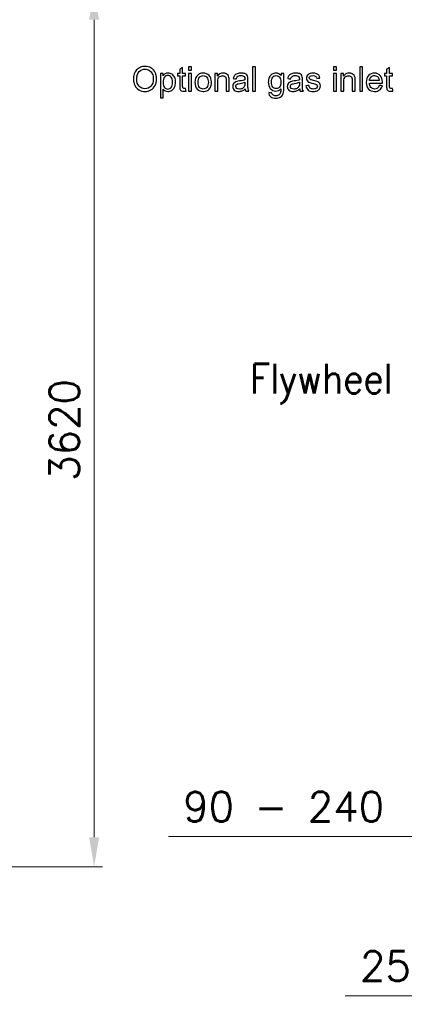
# Model space of a CAD drawing. Header units: inches. Extents: x 0 to 20790, y -12 to 14700.
# Tile 110 of 133: x 11240 to 12828, y 8471 to 12535. Entities that reach past the tile are written whole.
import ezdxf

# ---------------------------------------------------------------- set-up
doc = ezdxf.new("R2010")
doc.units = ezdxf.units.IN
doc.layers.add('254', color=7, linetype='Continuous', true_color=0xffffff)
doc.styles.add('latin_extended', font='simplex.shx')
doc.dimstyles.get("Standard").update_dxf_attribs({"dimtxt": 0.18, "dimasz": 0.18, "dimexe": 0.18, "dimexo": 0.0625, "dimgap": 0.09, "dimtad": 0, "dimtih": 1, "dimtoh": 1, "dimdec": 4, "dimzin": 0, "dimdsep": 46, "dimtxsty": 'Standard', "dimcen": 0.09, "dimadec": 0, "dimazin": 0, "dimtfac": 1, "dimtdec": 4, "dimtofl": 0, "dimtmove": 0, "dimatfit": 3, "dimfxl": 1, "dimtolj": 1, "dimtzin": 0, "dimarcsym": 0})

# ---------------------------------------------------------------- blocks, each defined once
blk = doc.blocks.new('LABLE3D_1', base_point=(367.15, 315.66))
at = {"layer": '254', "color": 2, "linetype": 'Continuous', "lineweight": 18, "insert": (348.32, 312.89), "char_height": 3.5, "attachment_point": 7, "line_spacing_factor": 0.963855, "style": 'latin_extended'}
blk.add_mtext('\\W0.8824;Flywheel', dxfattribs=at)
blk = doc.blocks.new('_U4')
at = {"layer": '254', "color": 3, "linetype": 'Continuous', "lineweight": 13, "transparency": 16777216}
for p, q in [((10638.3, 12657.6), (11582.3, 12657.6)), ((11547.3, 12535.1), (11547.3, 9160.1)), ((10401.3, 9037.6), (11582.3, 9037.6))]:
    blk.add_line(p, q, dxfattribs=at)
at = {"layer": '254', "color": 3, "transparency": 16777216}
for points in [[(11567.7, 12535.1), (11526.9, 12535.1), (11547.3, 12657.6)], [(11526.9, 9160.1), (11567.7, 9160.1), (11547.3, 9037.6)]]:
    blk.add_solid(points, dxfattribs=at)
at = {"layer": 'Defpoints', "color": 0, "transparency": 16777216}
for p in [(10603.3, 12657.6), (10366.3, 9037.6), (11547.3, 9037.6)]:
    blk.add_point(p, dxfattribs=at)
at = {"layer": '254', "color": 2, "lineweight": 13, "transparency": 16777216, "insert": (11363.6, 10631.7), "char_height": 122.5, "attachment_point": 1, "rotation": 90, "style": 'latin_extended'}
blk.add_mtext('\\A1;3620', dxfattribs=at)
blk = doc.blocks.new('_U7')
at = {"layer": '254', "color": 3, "linetype": 'Continuous', "lineweight": 13, "transparency": 16777216}
for p, q in [((13169.3, 9589.7), (13169.3, 9128.9)), ((13409.3, 9589.7), (13409.3, 9128.9)), ((13169.3, 9163.9), (11853.9, 9163.9)), ((13046.8, 9163.9), (12924.3, 9163.9)), ((13409.3, 9163.9), (13169.3, 9163.9)), ((13531.8, 9163.9), (13654.3, 9163.9))]:
    blk.add_line(p, q, dxfattribs=at)
at = {"layer": '254', "color": 3, "transparency": 16777216}
for points in [[(13046.8, 9143.5), (13046.8, 9184.3), (13169.3, 9163.9)], [(13531.8, 9184.3), (13531.8, 9143.5), (13409.3, 9163.9)]]:
    blk.add_solid(points, dxfattribs=at)
at = {"layer": 'Defpoints', "color": 0, "transparency": 16777216}
for p in [(13169.3, 9624.7), (13409.3, 9624.7), (13169.3, 9163.9)]:
    blk.add_point(p, dxfattribs=at)
at = {"layer": '254', "color": 2, "lineweight": 13, "transparency": 16777216, "insert": (11915.1, 9347.7), "char_height": 122.5, "attachment_point": 1, "style": 'latin_extended'}
blk.add_mtext('\\A1;\\C31;{\\H1.00x;\\Fsimplex.shx;90 -\\Fsimplex.shx;}\\C2; 240 ', dxfattribs=at)
blk = doc.blocks.new('_U11')
at = {"layer": '254', "color": 3, "linetype": 'Continuous', "lineweight": 13, "transparency": 16777216}
for p, q in [((13409.3, 10225.7), (13409.3, 8470.6)), ((13659.3, 9725.7), (13659.3, 8470.6)), ((13409.3, 8505.6), (12583.9, 8505.6)), ((13286.8, 8505.6), (13164.3, 8505.6)), ((13659.3, 8505.6), (13409.3, 8505.6)), ((13781.8, 8505.6), (13904.3, 8505.6))]:
    blk.add_line(p, q, dxfattribs=at)
at = {"layer": '254', "color": 3, "transparency": 16777216}
for points in [[(13286.8, 8485.1), (13286.8, 8526), (13409.3, 8505.6)], [(13781.8, 8526), (13781.8, 8485.1), (13659.3, 8505.6)]]:
    blk.add_solid(points, dxfattribs=at)
at = {"layer": 'Defpoints', "color": 0, "transparency": 16777216}
for p in [(13409.3, 10260.7), (13659.3, 9760.7), (13409.3, 8505.6)]:
    blk.add_point(p, dxfattribs=at)
at = {"layer": '254', "color": 2, "lineweight": 13, "transparency": 16777216, "insert": (12645.1, 8689.3), "char_height": 122.5, "attachment_point": 1, "style": 'latin_extended'}
blk.add_mtext('\\A1;250', dxfattribs=at)

msp = doc.modelspace()

# ---------------------------------------------------------------- linework, layer by layer
at = {"layer": '254', "color": 2, "linetype": 'Continuous', "lineweight": 25}
for points, knots in [([(11723.006, 12328.386), (11714.078, 12318.997), (11709.626, 12306.001), (11709.626, 12280.624), (11711.545, 12272.284), (11719.178, 12256.556), (11724.796, 12250.361), (11739.615, 12241.265), (11748.025, 12238.977), (11766.137, 12238.977), (11774.221, 12241.049), (11781.742, 12245.168)], [0, 0, 0, 0, 0.32516813, 0.32516813, 0.49702124, 0.49702124, 0.66932755, 0.66932755, 0.8412025, 0.8412025, 1, 1, 1, 1]), ([(11781.742, 12245.168), (11789.233, 12249.27), (11795.019, 12255.324), (11803.205, 12271.338), (11805.252, 12280.419), (11805.252, 12300.553), (11803.308, 12309.506), (11795.52, 12325.285), (11789.903, 12331.43), (11775.076, 12340.275), (11766.751, 12342.456), (11743.42, 12342.456), (11731.908, 12337.774), (11723.006, 12328.386)], [0, 0, 0, 0, 0.15445274, 0.15445274, 0.30890547, 0.30890547, 0.46140805, 0.46140805, 0.61430892, 0.61430892, 0.7669783, 0.7669783, 1, 1, 1, 1]), ([(11732.983, 12260.721), (11726.51, 12267.654), (11723.262, 12277.145), (11723.262, 12304.236), (11726.638, 12314.981), (11740.133, 12327.862), (11748.204, 12331.072), (11764.167, 12331.072), (11770.128, 12329.409), (11780.719, 12322.707), (11784.735, 12317.999), (11787.498, 12311.937)], [0, 0, 0, 0, 0.19085417, 0.19085417, 0.42911798, 0.42911798, 0.66693149, 0.66693149, 0.83346574, 0.83346574, 1, 1, 1, 1]), ([(11787.498, 12311.937), (11790.256, 12305.883), (11791.617, 12298.762), (11791.617, 12277.759), (11788.393, 12267.808), (11775.527, 12253.813), (11767.339, 12250.309), (11747.59, 12250.309), (11739.48, 12253.763), (11732.983, 12260.721)], [0, 0, 0, 0, 0.17443343, 0.17443343, 0.45034543, 0.45034543, 0.72730868, 0.72730868, 1, 1, 1, 1]), ([(11837.536, 12255.835), (11833.75, 12260.286), (11831.883, 12267.168), (11831.883, 12285.817), (11833.878, 12292.929), (11841.952, 12302.689), (11846.567, 12305.157), (11857.055, 12305.157), (11861.609, 12302.855), (11869.179, 12293.648), (11871.1, 12286.764), (11871.1, 12267.833), (11869.156, 12260.696), (11861.391, 12251.45), (11856.697, 12249.158), (11845.876, 12249.158), (11841.322, 12251.384), (11837.536, 12255.835)], [0, 0, 0, 0, 0.12284292, 0.12284292, 0.24534928, 0.24534928, 0.36754122, 0.36754122, 0.49093113, 0.49093113, 0.61425057, 0.61425057, 0.74371891, 0.74371891, 0.87276825, 0.87276825, 1, 1, 1, 1]), ([(11833.034, 12248.186), (11835.132, 12245.551), (11837.792, 12243.377), (11844.279, 12239.903), (11847.974, 12239.053), (11857.669, 12239.053), (11862.99, 12240.64), (11873.132, 12246.94), (11877.009, 12251.512), (11882.321, 12263.361), (11883.661, 12270.033), (11883.661, 12284.359), (11882.433, 12290.729), (11877.614, 12302.314), (11874.042, 12306.82), (11864.61, 12313.176), (11859.127, 12314.776), (11848.23, 12314.776), (11844.188, 12313.855), (11837.568, 12310.16), (11834.569, 12307.408), (11831.934, 12303.725)], [0, 0, 0, 0, 0.08418375, 0.08418375, 0.16809324, 0.16809324, 0.28294436, 0.28294436, 0.39805624, 0.39805624, 0.51275512, 0.51275512, 0.61954373, 0.61954373, 0.7267353, 0.7267353, 0.83432783, 0.83432783, 0.91691961, 0.91691961, 1, 1, 1, 1]), ([(11900.698, 12303.571), (11900.698, 12289.68), (11900.698, 12275.789), (11900.698, 12254.531), (11901.21, 12249.696), (11903.215, 12245.12), (11904.919, 12243.249), (11909.831, 12240.435), (11913.285, 12239.744), (11920.473, 12239.744), (11923.568, 12240.102), (11927.022, 12240.819)], [0, 0, 0, 0, 0.34182638, 0.34182638, 0.52312656, 0.52312656, 0.7061372, 0.7061372, 0.88914784, 0.88914784, 1, 1, 1, 1]), ([(11913.566, 12254.479), (11913.131, 12255.477), (11912.901, 12257.728), (11912.901, 12275.346), (11912.901, 12289.458), (11912.901, 12303.571)], [0, 0, 0, 0, 0.19893514, 0.19893514, 1, 1, 1, 1]), ([(11974.912, 12306.718), (11967.442, 12300.271), (11963.707, 12290.32), (11963.707, 12264.687), (11966.853, 12255.298), (11979.337, 12242.302), (11987.549, 12239.053), (12003.998, 12239.053), (12009.831, 12240.537), (12015.178, 12243.479)], [0, 0, 0, 0, 0.29468889, 0.29468889, 0.56350814, 0.56350814, 0.83232739, 0.83232739, 1, 1, 1, 1]), ([(12015.178, 12243.479), (12020.535, 12246.427), (12024.592, 12250.591), (12030.214, 12261.274), (12031.601, 12268.601), (12031.601, 12289.45), (12028.429, 12298.455), (12015.792, 12311.502), (12007.656, 12314.776), (11988.726, 12314.776), (11981.128, 12312.09), (11974.912, 12306.718)], [0, 0, 0, 0, 0.17975276, 0.17975276, 0.3591523, 0.3591523, 0.58032983, 0.58032983, 0.80150735, 0.80150735, 1, 1, 1, 1]), ([(11982.407, 12256.065), (11978.365, 12260.696), (11976.344, 12267.629), (11976.344, 12286.175), (11978.365, 12293.134), (11986.462, 12302.306), (11991.54, 12304.594), (12003.742, 12304.594), (12008.782, 12302.292), (12012.875, 12297.687)], [0, 0, 0, 0, 0.25090947, 0.25090947, 0.50112772, 0.50112772, 0.75213264, 0.75213264, 1, 1, 1, 1]), ([(12012.875, 12297.687), (12016.97, 12293.081), (12018.964, 12286.278), (12018.964, 12267.808), (12016.943, 12260.747), (12008.846, 12251.472), (12003.768, 12249.158), (11991.54, 12249.158), (11986.449, 12251.461), (11982.407, 12256.065)], [0, 0, 0, 0, 0.23785714, 0.23785714, 0.4906653, 0.4906653, 0.7442671, 0.7442671, 1, 1, 1, 1]), ([(12104.177, 12297.176), (12103.435, 12300.68), (12102.156, 12303.699), (12098.512, 12308.781), (12095.786, 12310.836), (12088.479, 12314.005), (12084.454, 12314.776), (12070.025, 12314.776), (12062.351, 12310.785), (12057.03, 12302.829)], [0, 0, 0, 0, 0.18802122, 0.18802122, 0.37729873, 0.37729873, 0.56609645, 0.56609645, 1, 1, 1, 1]), ([(12058.258, 12240.691), (12058.258, 12253.882), (12058.258, 12267.074), (12058.258, 12289.527), (12060.151, 12295.82), (12067.76, 12302.459), (12072.277, 12304.134), (12080.77, 12304.134), (12083.609, 12303.392), (12088.502, 12300.436), (12090.184, 12298.455), (12091.131, 12295.973)], [0, 0, 0, 0, 0.30528882, 0.30528882, 0.51960276, 0.51960276, 0.73310121, 0.73310121, 0.86706102, 0.86706102, 1, 1, 1, 1]), ([(12091.131, 12295.973), (12092.103, 12293.492), (12092.563, 12289.757), (12092.563, 12270.076), (12092.563, 12255.383), (12092.563, 12240.691)], [0, 0, 0, 0, 0.2534662, 0.2534662, 1, 1, 1, 1]), ([(12104.842, 12240.691), (12104.842, 12255.537), (12104.842, 12270.383), (12104.842, 12290.908), (12104.612, 12294.899), (12104.177, 12297.176)], [0, 0, 0, 0, 0.72330702, 0.72330702, 1, 1, 1, 1]), ([(12137.101, 12280.599), (12133.827, 12279.678), (12130.885, 12278.347), (12125.678, 12274.774), (12123.543, 12272.438), (12120.33, 12266.574), (12119.501, 12263.331), (12119.501, 12253.737), (12121.65, 12248.775), (12130.194, 12240.998), (12136.308, 12239.053), (12149.099, 12239.053), (12153.602, 12239.846), (12157.823, 12241.433)], [0, 0, 0, 0, 0.13490644, 0.13490644, 0.26919884, 0.26919884, 0.40259395, 0.40259395, 0.63168554, 0.63168554, 0.86077713, 0.86077713, 1, 1, 1, 1]), ([(12181.716, 12298.736), (12181, 12302.113), (12179.721, 12304.876), (12176.101, 12309.312), (12173.249, 12311.118), (12165.501, 12314.043), (12160.483, 12314.776), (12148.076, 12314.776), (12142.576, 12313.906), (12133.131, 12310.518), (12129.504, 12308.074), (12127.022, 12304.901)], [0, 0, 0, 0, 0.19981754, 0.19981754, 0.39825966, 0.39825966, 0.59785254, 0.59785254, 0.79827019, 0.79827019, 1, 1, 1, 1]), ([(12133.622, 12290.831), (12134.952, 12295.973), (12136.973, 12299.555), (12142.499, 12303.597), (12146.746, 12304.594), (12158.718, 12304.594), (12163.374, 12303.213), (12168.835, 12298.418), (12170, 12294.873), (12170, 12289.424), (12169.974, 12288.35), (12169.923, 12286.662)], [0, 0, 0, 0, 0.25465667, 0.25465667, 0.50931335, 0.50931335, 0.78199882, 0.78199882, 0.98260084, 0.98260084, 1, 1, 1, 1]), ([(12169.923, 12286.662), (12165.242, 12285.024), (12157.925, 12283.617), (12143.163, 12281.863), (12139.532, 12281.238), (12137.101, 12280.599)], [0, 0, 0, 0, 0.67065338, 0.67065338, 1, 1, 1, 1]), ([(12169.923, 12277.043), (12169.923, 12275.542), (12169.923, 12274.041), (12169.923, 12267.142), (12169.258, 12263.049), (12167.953, 12260.261)], [0, 0, 0, 0, 0.21755253, 0.21755253, 1, 1, 1, 1]), ([(12186.219, 12240.691), (12184.684, 12243.454), (12183.635, 12246.37), (12182.611, 12252.412), (12182.33, 12259.621), (12182.33, 12276.514), (12182.33, 12281.971), (12182.33, 12292.878), (12182.126, 12296.638), (12181.716, 12298.736)], [0, 0, 0, 0, 0.33823092, 0.33823092, 0.67694555, 0.67694555, 0.83859907, 0.83859907, 1, 1, 1, 1]), ([(12319.015, 12304.39), (12313.464, 12311.323), (12306.429, 12314.776), (12291.463, 12314.776), (12285.886, 12313.164), (12276.37, 12306.82), (12272.737, 12302.292), (12267.761, 12290.596), (12266.495, 12284.231), (12266.495, 12267.27), (12269.232, 12258.649), (12280.13, 12244.272), (12287.856, 12240.691), (12305.815, 12240.691), (12312.491, 12243.837), (12317.864, 12250.182)], [0, 0, 0, 0, 0.15766535, 0.15766535, 0.27615039, 0.27615039, 0.39463543, 0.39463543, 0.51374797, 0.51374797, 0.68712289, 0.68712289, 0.86049781, 0.86049781, 1, 1, 1, 1]), ([(12268.951, 12234.679), (12268.772, 12226.876), (12271.33, 12221.018), (12281.972, 12213.241), (12288.956, 12211.297), (12304.868, 12211.297), (12311.008, 12212.653), (12320.954, 12218.111), (12324.592, 12221.837), (12329.197, 12231.251), (12330.348, 12239.232), (12330.348, 12271.389), (12330.348, 12292.264), (12330.348, 12313.139)], [0, 0, 0, 0, 0.16513393, 0.16513393, 0.33026787, 0.33026787, 0.46901946, 0.46901946, 0.6069243, 0.6069243, 0.74482914, 0.74482914, 1, 1, 1, 1]), ([(12284.786, 12257.396), (12281, 12261.77), (12279.107, 12268.703), (12279.107, 12286.943), (12281.026, 12293.517), (12288.673, 12302.396), (12293.305, 12304.594), (12304.305, 12304.594), (12309.038, 12302.343), (12312.978, 12297.841)], [0, 0, 0, 0, 0.26464512, 0.26464512, 0.50723648, 0.50723648, 0.75132632, 0.75132632, 1, 1, 1, 1]), ([(12312.978, 12297.841), (12316.917, 12293.338), (12318.887, 12286.662), (12318.887, 12268.524), (12316.968, 12261.719), (12309.345, 12253.021), (12304.612, 12250.847), (12293.279, 12250.847), (12288.547, 12253.047), (12284.786, 12257.396)], [0, 0, 0, 0, 0.24083931, 0.24083931, 0.49351177, 0.49351177, 0.74618423, 0.74618423, 1, 1, 1, 1]), ([(12362.325, 12280.599), (12359.051, 12279.678), (12356.109, 12278.347), (12350.902, 12274.774), (12348.767, 12272.438), (12345.554, 12266.574), (12344.725, 12263.331), (12344.725, 12253.737), (12346.874, 12248.775), (12355.418, 12240.998), (12361.532, 12239.053), (12374.323, 12239.053), (12378.826, 12239.846), (12383.047, 12241.433)], [0, 0, 0, 0, 0.13490644, 0.13490644, 0.26919884, 0.26919884, 0.40259395, 0.40259395, 0.63168554, 0.63168554, 0.86077713, 0.86077713, 1, 1, 1, 1]), ([(12406.94, 12298.736), (12406.224, 12302.113), (12404.945, 12304.876), (12401.325, 12309.312), (12398.473, 12311.118), (12390.724, 12314.043), (12385.707, 12314.776), (12373.3, 12314.776), (12367.8, 12313.906), (12358.355, 12310.518), (12354.727, 12308.074), (12352.246, 12304.901)], [0, 0, 0, 0, 0.19981754, 0.19981754, 0.39825966, 0.39825966, 0.59785254, 0.59785254, 0.79827019, 0.79827019, 1, 1, 1, 1]), ([(12358.846, 12290.831), (12360.176, 12295.973), (12362.197, 12299.555), (12367.723, 12303.597), (12371.97, 12304.594), (12383.942, 12304.594), (12388.598, 12303.213), (12394.059, 12298.418), (12395.224, 12294.873), (12395.224, 12289.424), (12395.198, 12288.35), (12395.147, 12286.662)], [0, 0, 0, 0, 0.25465667, 0.25465667, 0.50931335, 0.50931335, 0.78199882, 0.78199882, 0.98260084, 0.98260084, 1, 1, 1, 1]), ([(12395.147, 12286.662), (12390.465, 12285.024), (12383.149, 12283.617), (12368.387, 12281.863), (12364.755, 12281.238), (12362.325, 12280.599)], [0, 0, 0, 0, 0.67065338, 0.67065338, 1, 1, 1, 1]), ([(12395.147, 12277.043), (12395.147, 12275.542), (12395.147, 12274.041), (12395.147, 12267.142), (12394.482, 12263.049), (12393.177, 12260.261)], [0, 0, 0, 0, 0.21755253, 0.21755253, 1, 1, 1, 1]), ([(12411.443, 12240.691), (12409.908, 12243.454), (12408.859, 12246.37), (12407.835, 12252.412), (12407.554, 12259.621), (12407.554, 12276.514), (12407.554, 12281.971), (12407.554, 12292.878), (12407.35, 12296.638), (12406.94, 12298.736)], [0, 0, 0, 0, 0.33823092, 0.33823092, 0.67694555, 0.67694555, 0.83859907, 0.83859907, 1, 1, 1, 1]), ([(12425.948, 12302.855), (12424.464, 12300.118), (12423.722, 12297.125), (12423.722, 12290.345), (12424.617, 12287.096), (12428.217, 12281.234), (12430.859, 12278.936), (12437.808, 12275.615), (12444.06, 12273.666), (12459.741, 12269.701), (12463.911, 12268.319), (12468.013, 12265.647), (12469.232, 12263.459), (12469.232, 12257.575), (12467.851, 12254.889), (12462.413, 12250.271), (12458.207, 12249.158), (12446.976, 12249.158), (12442.627, 12250.437), (12436.413, 12255.633), (12434.492, 12259.366), (12433.827, 12264.226)], [0, 0, 0, 0, 0.08650673, 0.08650673, 0.18193876, 0.18193876, 0.27835227, 0.27835227, 0.37449169, 0.37449169, 0.44577744, 0.44577744, 0.54768149, 0.54768149, 0.66080434, 0.66080434, 0.77454855, 0.77454855, 0.88777574, 0.88777574, 1, 1, 1, 1]), ([(12479.107, 12294.438), (12478.34, 12299.12), (12476.933, 12302.855), (12472.852, 12308.466), (12469.667, 12310.683), (12461.072, 12313.957), (12456.083, 12314.776), (12446.618, 12314.776), (12443.088, 12314.29), (12436.494, 12312.297), (12433.878, 12311.118), (12431.985, 12309.711)], [0, 0, 0, 0, 0.23190349, 0.23190349, 0.46243028, 0.46243028, 0.69295707, 0.69295707, 0.8466416, 0.8466416, 1, 1, 1, 1]), ([(12437.101, 12291.036), (12436.104, 12292.315), (12435.592, 12293.748), (12435.592, 12297.841), (12436.794, 12300.015), (12441.62, 12303.763), (12445.646, 12304.671), (12456.058, 12304.671), (12459.741, 12303.622), (12464.983, 12299.449), (12466.572, 12296.536), (12467.109, 12292.801)], [0, 0, 0, 0, 0.1457231, 0.1457231, 0.37605961, 0.37605961, 0.60792769, 0.60792769, 0.80501556, 0.80501556, 1, 1, 1, 1]), ([(12478.902, 12272.464), (12476.958, 12275.303), (12474.246, 12277.452), (12467.381, 12280.372), (12461.328, 12282.287), (12446.638, 12286.23), (12443.036, 12287.301), (12441.808, 12287.762)], [0, 0, 0, 0, 0.37057837, 0.37057837, 0.74216025, 0.74216025, 1, 1, 1, 1]), ([(12624.489, 12297.176), (12623.748, 12300.68), (12622.468, 12303.699), (12618.824, 12308.781), (12616.099, 12310.836), (12608.791, 12314.005), (12604.766, 12314.776), (12590.337, 12314.776), (12582.663, 12310.785), (12577.342, 12302.829)], [0, 0, 0, 0, 0.18802122, 0.18802122, 0.37729873, 0.37729873, 0.56609645, 0.56609645, 1, 1, 1, 1]), ([(12578.57, 12240.691), (12578.57, 12253.882), (12578.57, 12267.074), (12578.57, 12289.527), (12580.463, 12295.82), (12588.072, 12302.459), (12592.589, 12304.134), (12601.082, 12304.134), (12603.922, 12303.392), (12608.815, 12300.436), (12610.496, 12298.455), (12611.443, 12295.973)], [0, 0, 0, 0, 0.30528882, 0.30528882, 0.51960276, 0.51960276, 0.73310121, 0.73310121, 0.86706102, 0.86706102, 1, 1, 1, 1]), ([(12611.443, 12295.973), (12612.415, 12293.492), (12612.875, 12289.757), (12612.875, 12270.076), (12612.875, 12255.383), (12612.875, 12240.691)], [0, 0, 0, 0, 0.2534662, 0.2534662, 1, 1, 1, 1]), ([(12625.155, 12240.691), (12625.155, 12255.537), (12625.155, 12270.383), (12625.155, 12290.908), (12624.924, 12294.899), (12624.489, 12297.176)], [0, 0, 0, 0, 0.72330702, 0.72330702, 1, 1, 1, 1]), ([(12737.639, 12273.768), (12737.69, 12275.226), (12737.715, 12276.326), (12737.715, 12289.015), (12734.645, 12298.276), (12722.366, 12311.476), (12714.436, 12314.776), (12694.763, 12314.776), (12686.603, 12311.399), (12674.067, 12297.943), (12670.921, 12288.478), (12670.921, 12264.508), (12674.016, 12255.375), (12686.462, 12242.314), (12694.84, 12239.053), (12713.847, 12239.053), (12720.754, 12241.1), (12731.585, 12249.274), (12735.285, 12255.042), (12737.306, 12262.461)], [0, 0, 0, 0, 0.00774249, 0.00774249, 0.13715265, 0.13715265, 0.26656281, 0.26656281, 0.40042358, 0.40042358, 0.53428436, 0.53428436, 0.66392683, 0.66392683, 0.793836, 0.793836, 0.89707299, 0.89707299, 1, 1, 1, 1]), ([(12684.3, 12283.873), (12684.709, 12290.192), (12686.833, 12295.231), (12694.495, 12302.791), (12699.266, 12304.671), (12711.11, 12304.671), (12716.201, 12302.318), (12722.639, 12294.533), (12724.208, 12289.962), (12724.745, 12283.873)], [0, 0, 0, 0, 0.26264784, 0.26264784, 0.52442178, 0.52442178, 0.81356298, 0.81356298, 1, 1, 1, 1]), ([(12754.958, 12303.571), (12754.958, 12289.68), (12754.958, 12275.789), (12754.958, 12254.531), (12755.469, 12249.696), (12757.474, 12245.12), (12759.179, 12243.249), (12764.09, 12240.435), (12767.544, 12239.744), (12774.732, 12239.744), (12777.828, 12240.102), (12781.281, 12240.819)], [0, 0, 0, 0, 0.34182638, 0.34182638, 0.52312656, 0.52312656, 0.7061372, 0.7061372, 0.88914784, 0.88914784, 1, 1, 1, 1]), ([(12767.825, 12254.479), (12767.39, 12255.477), (12767.16, 12257.728), (12767.16, 12275.346), (12767.16, 12289.458), (12767.16, 12303.571)], [0, 0, 0, 0, 0.19893514, 0.19893514, 1, 1, 1, 1]), ([(11925.257, 12251.665), (11923.031, 12251.358), (11921.241, 12251.205), (11918.043, 12251.205), (11916.661, 12251.486), (11915.664, 12252.075)], [0, 0, 0, 0, 0.432, 0.432, 1, 1, 1, 1]), ([(12167.953, 12260.261), (12166.214, 12256.679), (12163.502, 12253.84), (12156.134, 12249.696), (12151.939, 12248.672), (12142.422, 12248.672), (12138.815, 12249.747), (12133.865, 12254.136), (12132.599, 12256.858), (12132.599, 12262.256), (12133.187, 12264.201), (12135.427, 12267.713), (12137.076, 12269.036), (12139.148, 12269.956)], [0, 0, 0, 0, 0.18818323, 0.18818323, 0.37636645, 0.37636645, 0.56658409, 0.56658409, 0.75583147, 0.75583147, 0.87854657, 0.87854657, 1, 1, 1, 1]), ([(12317.864, 12250.182), (12317.915, 12242.174), (12317.608, 12236.905), (12315.912, 12230.325), (12313.796, 12227.132), (12307.605, 12222.579), (12303.231, 12221.453), (12292.256, 12221.453), (12288.086, 12222.579), (12282.772, 12226.553), (12281.384, 12229.23), (12280.898, 12232.914)], [0, 0, 0, 0, 0.14355875, 0.14355875, 0.38063193, 0.38063193, 0.61770511, 0.61770511, 0.83670544, 0.83670544, 1, 1, 1, 1]), ([(12393.177, 12260.261), (12391.438, 12256.679), (12388.726, 12253.84), (12381.358, 12249.696), (12377.163, 12248.672), (12367.646, 12248.672), (12364.039, 12249.747), (12359.089, 12254.136), (12357.823, 12256.858), (12357.823, 12262.256), (12358.411, 12264.201), (12360.651, 12267.713), (12362.3, 12269.036), (12364.372, 12269.956)], [0, 0, 0, 0, 0.18818323, 0.18818323, 0.37636645, 0.37636645, 0.56658409, 0.56658409, 0.75583147, 0.75583147, 0.87854657, 0.87854657, 1, 1, 1, 1]), ([(12421.675, 12262.307), (12423.031, 12254.633), (12426.178, 12248.826), (12436.053, 12240.998), (12443.241, 12239.053), (12458.334, 12239.053), (12463.425, 12240.051), (12472.43, 12243.991), (12475.884, 12246.779), (12480.63, 12254.027), (12481.844, 12257.882), (12481.844, 12266.145), (12480.872, 12269.649), (12478.902, 12272.464)], [0, 0, 0, 0, 0.22632837, 0.22632837, 0.45265673, 0.45265673, 0.58919178, 0.58919178, 0.72572683, 0.72572683, 0.8615897, 0.8615897, 1, 1, 1, 1]), ([(12717.045, 12252.689), (12713.847, 12250.335), (12710.01, 12249.158), (12699.47, 12249.158), (12694.405, 12251.256), (12686.334, 12259.736), (12684.07, 12265.812), (12683.609, 12273.768)], [0, 0, 0, 0, 0.2719175, 0.2719175, 0.63653414, 0.63653414, 1, 1, 1, 1]), ([(12779.516, 12251.665), (12777.291, 12251.358), (12775.5, 12251.205), (12772.302, 12251.205), (12770.921, 12251.486), (12769.923, 12252.075)], [0, 0, 0, 0, 0.432, 0.432, 1, 1, 1, 1])]:
    msp.add_open_spline(points, degree=3, knots=knots, dxfattribs=at)
for points in [[(11912.901, 12338.439), (11908.833, 12335.984), (11904.766, 12333.528), (11900.698, 12331.072)], [(11900.698, 12331.072), (11900.698, 12325.094), (11900.698, 12319.117), (11900.698, 12313.139)], [(11912.901, 12313.139), (11912.901, 12321.572), (11912.901, 12330.006), (11912.901, 12338.439)], [(11937.332, 12340.691), (11937.332, 12335.984), (11937.332, 12331.276), (11937.332, 12326.569)], [(11949.611, 12340.691), (11945.518, 12340.691), (11941.425, 12340.691), (11937.332, 12340.691)], [(11937.332, 12326.569), (11941.425, 12326.569), (11945.518, 12326.569), (11949.611, 12326.569)], [(11949.611, 12326.569), (11949.611, 12331.276), (11949.611, 12335.984), (11949.611, 12340.691)], [(12213.361, 12340.691), (12209.268, 12340.691), (12205.175, 12340.691), (12201.082, 12340.691)], [(12201.082, 12340.691), (12201.082, 12307.357), (12201.082, 12274.024), (12201.082, 12240.691)], [(12213.361, 12240.691), (12213.361, 12274.024), (12213.361, 12307.357), (12213.361, 12340.691)], [(12535.336, 12340.691), (12535.336, 12335.984), (12535.336, 12331.276), (12535.336, 12326.569)], [(12547.616, 12340.691), (12543.522, 12340.691), (12539.429, 12340.691), (12535.336, 12340.691)], [(12535.336, 12326.569), (12539.429, 12326.569), (12543.522, 12326.569), (12547.616, 12326.569)], [(12547.616, 12326.569), (12547.616, 12331.276), (12547.616, 12335.984), (12547.616, 12340.691)], [(12643.702, 12340.691), (12643.702, 12307.357), (12643.702, 12274.024), (12643.702, 12240.691)], [(12655.981, 12340.691), (12651.888, 12340.691), (12647.795, 12340.691), (12643.702, 12340.691)], [(12655.981, 12240.691), (12655.981, 12274.024), (12655.981, 12307.357), (12655.981, 12340.691)], [(12767.16, 12338.439), (12763.093, 12335.984), (12759.025, 12333.528), (12754.958, 12331.072)], [(12754.958, 12331.072), (12754.958, 12325.094), (12754.958, 12319.117), (12754.958, 12313.139)], [(12767.16, 12313.139), (12767.16, 12321.572), (12767.16, 12330.006), (12767.16, 12338.439)], [(11820.754, 12313.139), (11820.754, 12279.737), (11820.754, 12246.336), (11820.754, 12212.934)], [(11831.934, 12313.139), (11828.207, 12313.139), (11824.481, 12313.139), (11820.754, 12313.139)], [(11831.934, 12303.725), (11831.934, 12306.863), (11831.934, 12310.001), (11831.934, 12313.139)], [(11900.698, 12313.139), (11897.697, 12313.139), (11894.695, 12313.139), (11891.693, 12313.139)], [(11891.693, 12313.139), (11891.693, 12309.95), (11891.693, 12306.76), (11891.693, 12303.571)], [(11891.693, 12303.571), (11894.695, 12303.571), (11897.697, 12303.571), (11900.698, 12303.571)], [(11925.257, 12313.139), (11921.138, 12313.139), (11917.02, 12313.139), (11912.901, 12313.139)], [(11912.901, 12303.571), (11917.02, 12303.571), (11921.138, 12303.571), (11925.257, 12303.571)], [(11925.257, 12303.571), (11925.257, 12306.76), (11925.257, 12309.95), (11925.257, 12313.139)], [(11937.332, 12313.139), (11937.332, 12288.989), (11937.332, 12264.84), (11937.332, 12240.691)], [(11949.611, 12313.139), (11945.518, 12313.139), (11941.425, 12313.139), (11937.332, 12313.139)], [(11949.611, 12240.691), (11949.611, 12264.84), (11949.611, 12288.989), (11949.611, 12313.139)], [(12057.03, 12313.139), (12053.346, 12313.139), (12049.662, 12313.139), (12045.978, 12313.139)], [(12045.978, 12313.139), (12045.978, 12288.989), (12045.978, 12264.84), (12045.978, 12240.691)], [(12057.03, 12302.829), (12057.03, 12306.266), (12057.03, 12309.702), (12057.03, 12313.139)], [(12127.022, 12304.901), (12124.515, 12301.755), (12122.724, 12297.611), (12121.624, 12292.469)], [(12121.624, 12292.469), (12125.624, 12291.923), (12129.623, 12291.377), (12133.622, 12290.831)], [(12149.867, 12272.412), (12158.769, 12273.691), (12165.472, 12275.226), (12169.923, 12277.043)], [(12330.348, 12313.139), (12326.57, 12313.139), (12322.793, 12313.139), (12319.015, 12313.139)], [(12319.015, 12313.139), (12319.015, 12310.223), (12319.015, 12307.306), (12319.015, 12304.39)], [(12352.246, 12304.901), (12349.739, 12301.755), (12347.948, 12297.611), (12346.848, 12292.469)], [(12346.848, 12292.469), (12350.847, 12291.923), (12354.847, 12291.377), (12358.846, 12290.831)], [(12375.091, 12272.412), (12383.993, 12273.691), (12390.696, 12275.226), (12395.147, 12277.043)], [(12431.985, 12309.711), (12429.427, 12307.895), (12427.406, 12305.618), (12425.948, 12302.855)], [(12441.808, 12287.762), (12439.66, 12288.631), (12438.099, 12289.706), (12437.101, 12291.036)], [(12467.109, 12292.801), (12471.108, 12293.347), (12475.108, 12293.893), (12479.107, 12294.438)], [(12535.336, 12313.139), (12535.336, 12288.989), (12535.336, 12264.84), (12535.336, 12240.691)], [(12547.616, 12313.139), (12543.522, 12313.139), (12539.429, 12313.139), (12535.336, 12313.139)], [(12547.616, 12240.691), (12547.616, 12264.84), (12547.616, 12288.989), (12547.616, 12313.139)], [(12577.342, 12313.139), (12573.658, 12313.139), (12569.974, 12313.139), (12566.29, 12313.139)], [(12566.29, 12313.139), (12566.29, 12288.989), (12566.29, 12264.84), (12566.29, 12240.691)], [(12577.342, 12302.829), (12577.342, 12306.266), (12577.342, 12309.702), (12577.342, 12313.139)], [(12724.745, 12283.873), (12711.264, 12283.873), (12697.782, 12283.873), (12684.3, 12283.873)], [(12754.958, 12313.139), (12751.956, 12313.139), (12748.954, 12313.139), (12745.953, 12313.139)], [(12745.953, 12313.139), (12745.953, 12309.95), (12745.953, 12306.76), (12745.953, 12303.571)], [(12745.953, 12303.571), (12748.954, 12303.571), (12751.956, 12303.571), (12754.958, 12303.571)], [(12779.516, 12313.139), (12775.398, 12313.139), (12771.279, 12313.139), (12767.16, 12313.139)], [(12767.16, 12303.571), (12771.279, 12303.571), (12775.398, 12303.571), (12779.516, 12303.571)], [(12779.516, 12303.571), (12779.516, 12306.76), (12779.516, 12309.95), (12779.516, 12313.139)], [(11833.034, 12212.934), (11833.034, 12224.685), (11833.034, 12236.436), (11833.034, 12248.186)], [(11915.664, 12252.075), (11914.692, 12252.663), (11914.001, 12253.456), (11913.566, 12254.479)], [(11927.022, 12240.819), (11926.434, 12244.434), (11925.845, 12248.05), (11925.257, 12251.665)], [(11937.332, 12240.691), (11941.425, 12240.691), (11945.518, 12240.691), (11949.611, 12240.691)], [(12045.978, 12240.691), (12050.071, 12240.691), (12054.165, 12240.691), (12058.258, 12240.691)], [(12092.563, 12240.691), (12096.656, 12240.691), (12100.749, 12240.691), (12104.842, 12240.691)], [(12139.148, 12269.956), (12141.246, 12270.852), (12144.827, 12271.67), (12149.867, 12272.412)], [(12157.823, 12241.433), (12162.018, 12243.019), (12166.393, 12245.756), (12170.946, 12249.619)], [(12170.946, 12249.619), (12171.304, 12246.216), (12172.123, 12243.223), (12173.402, 12240.691)], [(12173.402, 12240.691), (12177.674, 12240.691), (12181.947, 12240.691), (12186.219, 12240.691)], [(12201.082, 12240.691), (12205.175, 12240.691), (12209.268, 12240.691), (12213.361, 12240.691)], [(12364.372, 12269.956), (12366.469, 12270.852), (12370.051, 12271.67), (12375.091, 12272.412)], [(12383.047, 12241.433), (12387.242, 12243.019), (12391.617, 12245.756), (12396.17, 12249.619)], [(12396.17, 12249.619), (12396.528, 12246.216), (12397.347, 12243.223), (12398.626, 12240.691)], [(12398.626, 12240.691), (12402.898, 12240.691), (12407.17, 12240.691), (12411.443, 12240.691)], [(12433.827, 12264.226), (12429.776, 12263.587), (12425.726, 12262.947), (12421.675, 12262.307)], [(12535.336, 12240.691), (12539.429, 12240.691), (12543.522, 12240.691), (12547.616, 12240.691)], [(12566.29, 12240.691), (12570.384, 12240.691), (12574.477, 12240.691), (12578.57, 12240.691)], [(12612.875, 12240.691), (12616.968, 12240.691), (12621.061, 12240.691), (12625.155, 12240.691)], [(12643.702, 12240.691), (12647.795, 12240.691), (12651.888, 12240.691), (12655.981, 12240.691)], [(12683.609, 12273.768), (12701.619, 12273.768), (12719.629, 12273.768), (12737.639, 12273.768)], [(12724.617, 12264.021), (12722.75, 12258.828), (12720.217, 12255.068), (12717.045, 12252.689)], [(12737.306, 12262.461), (12733.076, 12262.981), (12728.847, 12263.501), (12724.617, 12264.021)], [(12769.923, 12252.075), (12768.951, 12252.663), (12768.26, 12253.456), (12767.825, 12254.479)], [(12781.281, 12240.819), (12780.693, 12244.434), (12780.105, 12248.05), (12779.516, 12251.665)], [(11820.754, 12212.934), (11824.848, 12212.934), (11828.941, 12212.934), (11833.034, 12212.934)], [(12280.898, 12232.914), (12276.915, 12233.502), (12272.933, 12234.091), (12268.951, 12234.679)]]:
    msp.add_open_spline(points, degree=3, dxfattribs=at)

# ---------------------------------------------------------------- block references
at = {"layer": '254', "color": 3, "linetype": 'Continuous', "lineweight": 13, "xscale": 35, "yscale": 35, "zscale": 35}
msp.add_blockref('LABLE3D_1', (12850.411, 11048.262), dxfattribs=at)

# ---------------------------------------------------------------- dimensions: what is measured, and where the dimension line sits
at = {"layer": '254', "color": 2, "linetype": 'Continuous', "lineweight": 13}
dim = msp.add_linear_dim(base=(11547.327, 9037.561), p1=(10603.295, 12657.561), p2=(10366.295, 9037.561), angle=90, dimstyle='Standard', override={"dimscale": 35, "dimtxt": 3.5, "dimasz": 3.5, "dimexe": 1, "dimexo": 1, "dimgap": 1.75, "dimtad": 1, "dimtih": 0, "dimtoh": 0, "dimdec": 0, "dimlfac": 1, "dimzin": 8, "dimdsep": 46, "dimlunit": 2, "dimtxsty": 'latin_extended', "dimsah": 1, "dimse1": 0, "dimse2": 0, "dimsd1": 0, "dimsd2": 0, "dimclrd": 3, "dimclre": 3, "dimclrt": 2, "dimtol": 0, "dimtm": -0.1, "dimtfac": 0.714286, "dimtdec": 3, "dimtofl": 1, "dimtmove": 0, "dimtzin": 8, "dimlwd": 13, "dimlwe": 13}, dxfattribs=at)
dim.commit()
dim.dimension.update_dxf_attribs({"geometry": '_U4', "text_midpoint": (11547.327, 10847.561), "dimtype": 160})
dim = msp.add_linear_dim(base=(13409.302, 8505.565), p1=(13659.302, 9760.691), p2=(13409.302, 10260.691), dimstyle='Standard', override={"dimscale": 35, "dimtxt": 3.5, "dimasz": 3.5, "dimexe": 1, "dimexo": 1, "dimgap": 1.75, "dimtad": 1, "dimtih": 1, "dimtoh": 0, "dimdec": 2, "dimlfac": 1, "dimzin": 8, "dimdsep": 46, "dimlunit": 2, "dimtxsty": 'latin_extended', "dimsah": 1, "dimse1": 0, "dimse2": 0, "dimsd1": 0, "dimsd2": 0, "dimclrd": 3, "dimclre": 3, "dimclrt": 2, "dimtol": 0, "dimtm": -0.1, "dimtfac": 0.714286, "dimtdec": 3, "dimtofl": 1, "dimtmove": 0, "dimtzin": 8, "dimlwd": 13, "dimlwe": 13}, dxfattribs=at)
dim.commit()
dim.dimension.update_dxf_attribs({"geometry": '_U11', "text_midpoint": (12802.636, 8505.565), "dimtype": 160})
dim = msp.add_linear_dim(base=(13169.302, 9163.926), p1=(13409.302, 9624.691), p2=(13169.302, 9624.691), text='\\C31;{\\H1.00x;\\Fsimplex.shx;90 -\\Fsimplex.shx;}\\C2; <> ', dimstyle='Standard', override={"dimscale": 35, "dimtxt": 3.5, "dimasz": 3.5, "dimexe": 1, "dimexo": 1, "dimgap": 1.75, "dimtad": 1, "dimtih": 1, "dimtoh": 0, "dimdec": 2, "dimlfac": 1, "dimzin": 8, "dimdsep": 46, "dimlunit": 2, "dimtxsty": 'latin_extended', "dimsah": 1, "dimse1": 0, "dimse2": 0, "dimsd1": 0, "dimsd2": 0, "dimclrd": 3, "dimclre": 3, "dimclrt": 2, "dimtol": 0, "dimtm": -0.1, "dimtfac": 0.714286, "dimtdec": 3, "dimtofl": 1, "dimtmove": 0, "dimtzin": 8, "dimlwd": 13, "dimlwe": 13}, dxfattribs=at)
dim.commit()
dim.dimension.update_dxf_attribs({"geometry": '_U7', "text_midpoint": (12375.969, 9163.926), "dimtype": 160})

doc.saveas('drawing.dxf')
